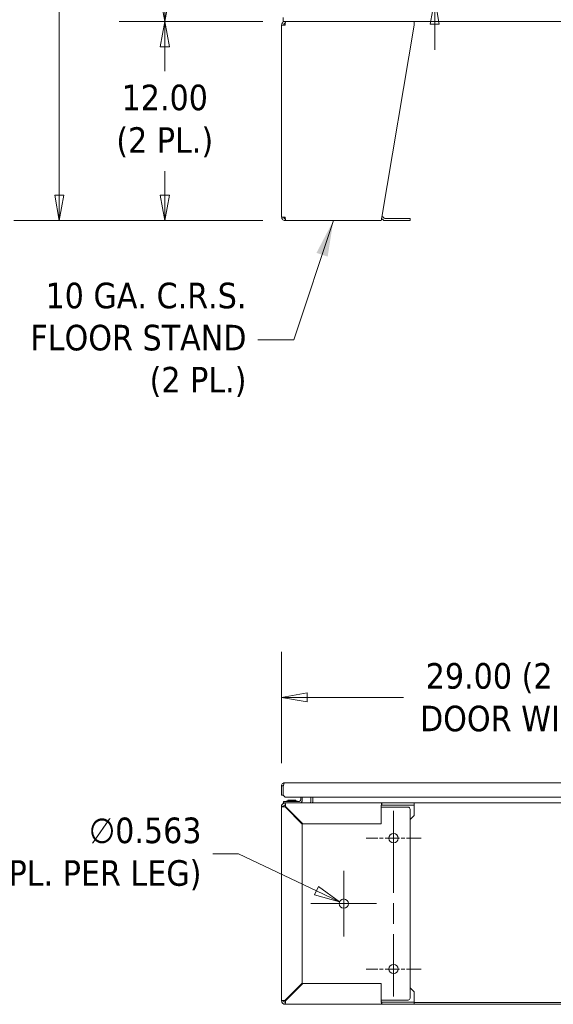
# Model space of a CAD drawing. Header units: inches. Extents: x 11 to 361, y 7 to 222.
# Tile 2 of 174: x 56 to 88, y 55 to 114. Entities that reach past the tile are written whole.
import ezdxf

# ---------------------------------------------------------------- set-up
doc = ezdxf.new("R2010")
doc.units = ezdxf.units.IN
doc.header["$LTSCALE"] = 22
doc.header["$MEASUREMENT"] = 0
doc.linetypes.add('CHAIN', pattern=[0.7087, 0.4724, -0.0591, 0.1181, -0.0591])
doc.layers.get('0').update_dxf_attribs({"lineweight": 0})
for name, color, linetype, lineweight in [('Center Mark (ANSI)', 7, 'Continuous', 5), ('Centerline (ANSI)', 7, 'Continuous', 5), ('Dimension (ANSI)', 7, 'Continuous', 5), ('Symbol (ANSI)', 7, 'Continuous', 5), ('Visible (ANSI)', 7, 'Continuous', 5)]:
    doc.layers.add(name, color=color, linetype=linetype, lineweight=lineweight)
doc.styles.add('ROMANS', font='tahoma.ttf')
doc.dimstyles.new('Default (ANSI)', dxfattribs={"dimscale": 22, "dimtxt": 0.07, "dimasz": 0.07, "dimexe": 0.125, "dimexo": 0.0625, "dimgap": 0.031496, "dimtad": 0, "dimtih": 1, "dimtoh": 1, "dimrnd": 1e-08, "dimzin": 0, "dimdsep": 46, "dimtxsty": 'ROMANS', "dimblk": 'Filled-1', "dimcen": 0.09, "dimdle": 0.393701, "dimclrd": 256, "dimclre": 256, "dimclrt": 256, "dimadec": 0, "dimazin": 0, "dimtfac": 0.928571, "dimtofl": 0, "dimtmove": 0, "dimatfit": 3, "dimfxl": 1, "dimtolj": 1, "dimtzin": 0, "dimlwd": -1, "dimlwe": -1, "dimarcsym": 0})
doc.dimstyles.new('Default (ANSI)$7', dxfattribs={"dimscale": 22, "dimtxt": 0.07, "dimasz": 0.098425, "dimexe": 0.125, "dimexo": 0.0625, "dimgap": 0.031496, "dimtad": 0, "dimtih": 1, "dimtoh": 1, "dimrnd": 1e-08, "dimzin": 0, "dimdsep": 46, "dimtxsty": 'ROMANS', "dimblk": 'Filled-1', "dimcen": 0.09, "dimdle": 0.393701, "dimclrd": 256, "dimclre": 256, "dimclrt": 256, "dimadec": 0, "dimazin": 0, "dimtfac": 0.928571, "dimtofl": 0, "dimtmove": 0, "dimatfit": 3, "dimfxl": 1, "dimtolj": 1, "dimtzin": 0, "dimlwd": -1, "dimlwe": -1, "dimarcsym": 0})

# ---------------------------------------------------------------- blocks, each defined once
blk = doc.blocks.new('Filled-1')
at = {"color": 0}
for p, q in [((0, 0), (-1, 0.179)), ((-1, 0.179), (-1, -0.179)), ((-1, 0), (0, 0)), ((-1, -0.179), (0, 0))]:
    blk.add_line(p, q, dxfattribs=at)
at = {"color": 0, "flags": 128}
blk.add_lwpolyline([(-1, -0.179), (0, 0), (-1, 0.179), (-1, -0.179)], dxfattribs=at)
at = {"color": 0}
blk.add_solid([(-1, -0.179), (0, 0), (-1, 0.179), (-1, -0.179)], dxfattribs=at)
blk = doc.blocks.new('*D8')
at = {"layer": 'Defpoints', "color": 0, "transparency": 16777216}
for p in [(64.824, 176.099), (71.969, 176.099), (72.106, 113.974)]:
    blk.add_point(p, dxfattribs=at)
at = {"layer": 'Dimension (ANSI)', "transparency": 16777216}
for p, q in [((70.594, 176.099), (62.074, 176.099)), ((64.824, 174.559), (64.824, 149.111)), ((64.824, 115.514), (64.824, 140.962)), ((70.731, 113.974), (62.074, 113.974))]:
    blk.add_line(p, q, dxfattribs=at)
at = {"layer": 'Dimension (ANSI)', "transparency": 16777216, "xscale": 1.54000000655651, "yscale": 1.54000000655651, "zscale": 1.54000000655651}
for p, rotation in [((64.824, 176.099), 90), ((64.824, 113.974), 270)]:
    blk.add_blockref('Filled-1', p, dxfattribs=dict(at, rotation=rotation))
at = {"layer": 'Dimension (ANSI)', "transparency": 16777216, "insert": (64.824, 145.036), "char_height": 1.54, "attachment_point": 5, "style": 'ROMANS'}
blk.add_mtext('\\A1;\\fTahoma|b0|i0;\\H1.5400;62.13\\P\\fTahoma|b0|i0;\\H1.5400;TUB\\P\\fTahoma|b0|i0;\\H1.5400;HEIGHT', dxfattribs=at)
blk = doc.blocks.new('*D9')
at = {"layer": 'Defpoints', "color": 0, "transparency": 16777216}
for p in [(64.824, 113.974), (72.106, 113.974), (72.106, 101.974)]:
    blk.add_point(p, dxfattribs=at)
at = {"layer": 'Dimension (ANSI)', "transparency": 16777216}
for p, q in [((70.731, 113.974), (62.074, 113.974)), ((64.824, 112.434), (64.824, 110.984)), ((64.824, 103.514), (64.824, 104.964)), ((70.731, 101.974), (62.074, 101.974))]:
    blk.add_line(p, q, dxfattribs=at)
at = {"layer": 'Dimension (ANSI)', "transparency": 16777216, "xscale": 1.54000000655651, "yscale": 1.54000000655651, "zscale": 1.54000000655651}
for p, rotation in [((64.824, 113.974), 90), ((64.824, 101.974), 270)]:
    blk.add_blockref('Filled-1', p, dxfattribs=dict(at, rotation=rotation))
at = {"layer": 'Dimension (ANSI)', "transparency": 16777216, "insert": (64.824, 107.974), "char_height": 1.54, "attachment_point": 5, "style": 'ROMANS'}
blk.add_mtext('\\A1;\\fTahoma|b0|i0;\\H1.5400;12.00\\P\\fTahoma|b0|i0;\\H1.5400;(2 PL.)', dxfattribs=at)
blk = doc.blocks.new('*D10')
at = {"layer": 'Defpoints', "color": 0, "transparency": 16777216}
for p in [(58.469, 179.221), (73.219, 179.221), (72.106, 101.974)]:
    blk.add_point(p, dxfattribs=at)
at = {"layer": 'Dimension (ANSI)', "transparency": 16777216}
for p, q in [((71.844, 179.221), (55.719, 179.221)), ((58.469, 177.681), (58.469, 137.286)), ((58.469, 103.514), (58.469, 129.068)), ((70.731, 101.974), (55.719, 101.974))]:
    blk.add_line(p, q, dxfattribs=at)
at = {"layer": 'Dimension (ANSI)', "transparency": 16777216, "xscale": 1.54000000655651, "yscale": 1.54000000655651, "zscale": 1.54000000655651}
for p, rotation in [((58.469, 179.221), 90), ((58.469, 101.974), 270)]:
    blk.add_blockref('Filled-1', p, dxfattribs=dict(at, rotation=rotation))
at = {"layer": 'Dimension (ANSI)', "transparency": 16777216, "insert": (58.469, 133.177), "char_height": 1.54, "attachment_point": 5, "style": 'ROMANS'}
blk.add_mtext('\\A1;\\fTahoma|b0|i0;\\H1.5400;(77.2)\\P\\fTahoma|b0|i0;\\H1.5400;TOTAL\\P\\fTahoma|b0|i0;\\H1.5400;HEIGHT', dxfattribs=at)
blk = doc.blocks.new('*D35')
at = {"layer": 'Defpoints', "color": 0, "transparency": 16777216}
for p in [(74.965, 118.453), (81.095, 118.453), (86.503, 115.349)]:
    blk.add_point(p, dxfattribs=at)
at = {"layer": 'Dimension (ANSI)', "transparency": 16777216}
for p, q in [((81.095, 119.993), (81.095, 122.672)), ((81.095, 122.672), (82.635, 122.672)), ((76.34, 118.453), (83.845, 118.453)), ((81.095, 113.809), (81.095, 112.269))]:
    blk.add_line(p, q, dxfattribs=at)
at = {"layer": 'Dimension (ANSI)', "transparency": 16777216, "xscale": 1.54000000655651, "yscale": 1.54000000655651, "zscale": 1.54000000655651}
for p, rotation in [((81.095, 118.453), 270), ((81.095, 115.349), 90)]:
    blk.add_blockref('Filled-1', p, dxfattribs=dict(at, rotation=rotation))
at = {"layer": 'Dimension (ANSI)', "transparency": 16777216, "insert": (85.362, 122.672), "char_height": 1.54, "attachment_point": 5, "style": 'ROMANS'}
blk.add_mtext('\\A1;\\fTahoma|b0|i0;\\H1.5400;3.1\\P\\fTahoma|b0|i0;\\H1.5400;TYP.', dxfattribs=at)
blk = doc.blocks.new('*D37')
at = {"layer": 'Defpoints', "color": 0, "transparency": 16777216}
for p in [(100.861, 73.258), (71.861, 67.926), (100.861, 67.926)]:
    blk.add_point(p, dxfattribs=at)
at = {"layer": 'Dimension (ANSI)', "transparency": 16777216}
for p, q in [((71.861, 69.301), (71.861, 76.008)), ((100.861, 69.301), (100.861, 76.008)), ((73.401, 73.258), (79.217, 73.258)), ((99.321, 73.258), (93.505, 73.258))]:
    blk.add_line(p, q, dxfattribs=at)
at = {"layer": 'Dimension (ANSI)', "transparency": 16777216, "xscale": 1.54000000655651, "yscale": 1.54000000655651, "zscale": 1.54000000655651, "rotation": 180}
blk.add_blockref('Filled-1', (71.861, 73.258), dxfattribs=at)
at = {"layer": 'Dimension (ANSI)', "transparency": 16777216, "xscale": 1.54000000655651, "yscale": 1.54000000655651, "zscale": 1.54000000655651}
blk.add_blockref('Filled-1', (100.861, 73.258), dxfattribs=at)
at = {"layer": 'Dimension (ANSI)', "transparency": 16777216, "insert": (86.361, 73.258), "char_height": 1.54, "attachment_point": 5, "style": 'ROMANS'}
blk.add_mtext('\\A1;\\fTahoma|b0|i0;\\H1.5400;29.00 (2 PL.)\\P\\fTahoma|b0|i0;\\H1.5400;DOOR WIDTH', dxfattribs=at)
blk = doc.blocks.new('*D39')
at = {"layer": 'Defpoints', "color": 0, "transparency": 16777216}
for p in [(75.361, 60.956), (75.87, 60.717)]:
    blk.add_point(p, dxfattribs=at)
at = {"layer": 'Dimension (ANSI)', "transparency": 16777216}
for p, q in [((67.729, 63.829), (69.269, 63.829)), ((69.269, 63.829), (73.968, 61.613)), ((75.615, 58.857), (75.615, 62.817)), ((73.635, 60.837), (77.595, 60.837))]:
    blk.add_line(p, q, dxfattribs=at)
at = {"layer": 'Dimension (ANSI)', "transparency": 16777216, "xscale": 1.54000000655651, "yscale": 1.54000000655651, "zscale": 1.54000000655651, "rotation": 334.7594037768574}
blk.add_blockref('Filled-1', (75.361, 60.956), dxfattribs=at)
at = {"layer": 'Dimension (ANSI)', "transparency": 16777216, "insert": (67.036, 63.829), "char_height": 1.54, "attachment_point": 6, "style": 'ROMANS'}
blk.add_mtext('\\A1;\\fTahoma|b0|i0;\\H1.5400;∅0.563\\P\\fTahoma|b0|i0;\\H1.5400;(3 PL. PER LEG)', dxfattribs=at)

msp = doc.modelspace()

# ---------------------------------------------------------------- linework, layer by layer
at = {"layer": 'Center Mark (ANSI)', "linetype": 'CHAIN', "ltscale": 0.083544}
for p, q in [((80.27164, 64.77402), (76.95914, 64.77402)), ((80.27164, 56.89902), (76.95914, 56.89902))]:
    msp.add_line(p, q, dxfattribs=at)
at = {"layer": 'Centerline (ANSI)', "linetype": 'CHAIN', "ltscale": 0.476224}
msp.add_line((78.61539, 66.43027), (78.61539, 55.24277), dxfattribs=at)
at = {"layer": 'Visible (ANSI)'}
for p, q in [((71.96939, 114.21848), (71.96939, 113.97385)), ((72.08414, 113.97385), (71.96939, 113.97385)), ((72.08792, 113.97385), (72.08414, 113.97385)), ((72.08414, 113.84885), (72.08414, 113.97385)), ((72.10624, 113.97385), (72.08792, 113.97385)), ((72.10624, 113.97385), (79.86539, 113.97385)), ((123.99039, 113.97385), (79.86539, 113.97385)), ((79.86539, 113.7551), (79.86539, 113.97385)), ((71.86539, 113.7551), (72.08414, 113.7551)), ((71.86539, 102.1926), (71.86539, 113.7551)), ((72.08414, 113.84885), (72.09037, 113.84885)), ((77.90253, 102.1926), (79.86539, 113.7551)), ((72.08414, 102.1926), (71.86539, 102.1926)), ((72.08414, 102.09885), (72.09037, 102.09885)), ((72.08414, 102.09885), (72.08414, 101.97385)), ((77.96082, 102.03805), (77.92748, 102.07139)), ((78.01586, 102.15978), (78.04921, 102.12644)), ((79.49039, 102.09898), (78.1155, 102.09898)), ((79.49039, 102.09898), (79.61539, 102.09898)), ((79.61539, 101.97398), (79.61539, 102.09898)), ((72.08414, 101.97385), (72.10624, 101.97385)), ((77.86539, 101.97385), (72.10624, 101.97385)), ((78.1155, 101.97398), (79.49039, 101.97398)), ((79.61539, 101.97398), (79.49039, 101.97398)), ((71.86139, 67.92552), (71.86139, 67.37327)), ((71.96539, 67.92552), (71.86139, 67.92552)), ((71.96539, 67.37327), (71.96539, 67.92552)), ((71.9661, 67.37327), (71.9661, 67.92552)), ((72.05914, 68.12327), (100.66364, 68.12327)), ((71.86139, 67.37327), (71.96539, 67.37327)), ((72.0911, 67.24827), (71.9661, 67.37327)), ((100.75668, 67.24827), (72.0911, 67.24827)), ((72.25189, 67.06315), (72.72889, 67.06315)), ((72.27234, 67.03963), (72.25189, 67.06315)), ((72.72269, 67.03963), (72.25809, 67.03963)), ((72.70845, 67.03963), (72.72889, 67.06315)), ((73.02169, 67.24827), (73.02169, 67.08647)), ((73.11539, 67.08647), (73.11539, 67.24827)), ((73.63639, 67.24827), (73.63639, 66.99277)), ((73.74039, 67.24827), (73.74039, 66.99277)), ((71.86539, 66.79502), (71.86539, 66.68027)), ((71.8979, 66.79502), (71.86539, 66.79502)), ((71.86539, 66.68027), (71.99039, 66.68027)), ((71.86539, 54.99277), (71.86539, 66.68027)), ((71.96939, 66.89902), (72.08414, 66.89902)), ((71.96939, 66.89902), (71.96939, 66.8665)), ((71.99039, 66.99272), (72.11539, 66.99272)), ((71.99039, 66.99272), (71.99039, 66.89902)), ((72.08414, 66.77402), (72.08414, 66.89902)), ((72.08414, 66.89902), (77.90253, 66.89902)), ((72.08414, 66.65817), (73.11539, 65.62692)), ((73.13749, 65.64902), (72.10624, 66.68027)), ((72.13749, 66.64902), (72.11529, 66.64902)), ((72.92794, 66.99272), (72.11539, 66.99272)), ((73.74039, 66.99277), (73.74039, 66.89902)), ((77.86539, 66.68027), (77.86539, 65.64902)), ((77.92748, 66.64902), (77.86539, 66.64902)), ((77.90253, 66.89902), (77.90253, 66.81953)), ((77.90253, 66.89902), (79.86539, 66.89902)), ((77.90253, 66.81953), (77.90253, 66.77402)), ((79.86539, 66.77402), (77.90253, 66.77402)), ((77.96082, 66.64902), (77.92748, 66.64902)), ((77.96082, 66.64902), (78.1155, 66.64902)), ((78.1155, 66.64902), (79.49039, 66.64902)), ((79.61539, 66.52402), (79.61539, 55.14902)), ((79.86539, 66.89902), (123.99039, 66.89902)), ((79.86539, 66.89902), (79.86539, 66.77402)), ((79.86539, 66.68027), (79.86539, 66.77402)), ((79.86539, 66.14902), (79.86539, 66.68027)), ((79.86539, 66.14902), (79.61539, 65.89902)), ((73.11539, 65.62692), (73.11539, 56.04611)), ((77.86539, 65.64902), (73.13749, 65.64902)), ((73.11539, 56.04611), (72.08414, 55.01486)), ((72.10624, 54.99277), (73.13749, 56.02402)), ((73.13749, 56.02402), (77.86539, 56.02402)), ((77.86539, 56.02402), (77.86539, 54.99277)), ((79.61539, 55.77402), (79.86539, 55.52402)), ((79.86539, 55.52402), (79.86539, 54.99277)), ((71.99039, 54.99277), (71.86539, 54.99277)), ((72.08414, 54.77402), (72.08414, 54.89902)), ((77.90253, 54.77402), (72.08414, 54.77402)), ((72.11529, 55.02402), (72.13749, 55.02402)), ((77.92748, 55.02402), (77.86539, 55.02402)), ((77.90253, 54.89902), (77.90253, 54.85351)), ((77.90253, 54.89902), (79.86539, 54.89902)), ((77.90253, 54.85351), (77.90253, 54.77402)), ((79.86539, 54.77402), (77.90253, 54.77402)), ((77.92748, 55.02402), (77.96082, 55.02402)), ((77.96082, 55.02402), (78.1155, 55.02402)), ((79.49039, 55.02402), (78.1155, 55.02402)), ((79.86539, 54.99277), (79.86539, 54.89902)), ((79.86539, 54.89902), (79.86539, 54.77402)), ((123.99039, 54.87802), (79.86539, 54.87802)), ((79.86539, 54.77402), (123.99039, 54.77402))]:
    msp.add_line(p, q, dxfattribs=at)
for centre in [(78.61539, 64.77402), (75.61539, 60.83652), (78.61539, 56.89902)]:
    msp.add_circle(centre, 0.28125, dxfattribs=at)
for centre, radius, start, end in [((77.86118, 102.0051), 0.09375, 45, 71.1650313), ((77.86118, 102.0051), 0.21875, 45, 77.9083712), ((78.1155, 102.19273), 0.21875, 225, 270), ((78.1155, 102.19273), 0.09375, 225, 270), ((72.26424, 66.91247), 0.12735, 93.6683631, 135.3346544), ((72.25809, 67.00838), 0.03125, 90, 93.6683631), ((72.72269, 67.00838), 0.03125, 86.3316369, 90), ((72.71654, 66.91247), 0.12735, 44.6653456, 86.3316369), ((72.92794, 67.08647), 0.18745, 270, 0), ((72.92794, 67.08647), 0.09375, 270, 0), ((72.08414, 66.68027), 0.21875, 90, 180), ((72.08414, 66.68027), 0.09375, 90, 180), ((72.11529, 66.52402), 0.125, 90, 99.3624011), ((72.15144, 67.02397), 0.03125, 270, 315.3346544), ((72.82934, 67.02397), 0.03125, 224.6653456, 270), ((73.54264, 66.99277), 0.09375, 270, 0), ((73.54264, 66.99277), 0.19775, 331.7003104, 0), ((79.49039, 66.52402), 0.125, 0, 90), ((72.08414, 54.99277), 0.21875, 180, 270), ((72.08414, 54.99277), 0.09375, 180, 270), ((72.11529, 55.14902), 0.125, 260.6375989, 270), ((79.49039, 55.14902), 0.125, 270, 0)]:
    msp.add_arc(centre, radius, start, end, dxfattribs=at)
for points, knots in [([(72.08414, 113.97385), (72.01764, 113.97385), (71.95187, 113.9416), (71.91117, 113.88901), (71.88176, 113.85103), (71.86539, 113.80314), (71.86539, 113.7551)], [0, 0, 0, 0, 0.91202272, 0.91202272, 0.91202272, 1.57079633, 1.57079633, 1.57079633, 1.57079633]), ([(72.08414, 113.7551), (72.08842, 113.8216), (72.09269, 113.88737), (72.09697, 113.92808), (72.10006, 113.95748), (72.10315, 113.97385), (72.10624, 113.97385)], [0, 0, 0, 0, 0.91202272, 0.91202272, 0.91202272, 1.57079633, 1.57079633, 1.57079633, 1.57079633]), ([(71.99039, 113.7551), (71.99039, 113.79033), (72.01209, 113.82466), (72.0439, 113.83978), (72.05642, 113.84573), (72.07028, 113.84885), (72.08414, 113.84885)], [0, 0, 0, 0, 1.12719708, 1.12719708, 1.12719708, 1.57079633, 1.57079633, 1.57079633, 1.57079633]), ([(71.86539, 102.1926), (71.86539, 102.1261), (71.89765, 102.06034), (71.95023, 102.01963), (71.98822, 101.99022), (72.03611, 101.97385), (72.08414, 101.97385)], [0, 0, 0, 0, 0.91202272, 0.91202272, 0.91202272, 1.57079633, 1.57079633, 1.57079633, 1.57079633]), ([(71.99039, 102.1926), (71.99039, 102.15738), (72.01209, 102.12305), (72.0439, 102.10793), (72.05642, 102.10198), (72.07028, 102.09885), (72.08414, 102.09885)], [0, 0, 0, 0, 1.12719708, 1.12719708, 1.12719708, 1.57079633, 1.57079633, 1.57079633, 1.57079633]), ([(72.10624, 101.97385), (72.10196, 101.97385), (72.09768, 102.00611), (72.09341, 102.0587), (72.09032, 102.09668), (72.08723, 102.14457), (72.08414, 102.1926)], [0, 0, 0, 0, 0.91202272, 0.91202272, 0.91202272, 1.57079633, 1.57079633, 1.57079633, 1.57079633]), ([(77.90253, 102.1926), (77.89534, 102.1261), (77.88815, 102.06034), (77.88097, 102.01963), (77.87577, 101.99022), (77.87058, 101.97385), (77.86539, 101.97385)], [0, 0, 0, 0, 0.91202272, 0.91202272, 0.91202272, 1.57079633, 1.57079633, 1.57079633, 1.57079633]), ([(71.86139, 67.92552), (71.86139, 67.98499), (71.8899, 68.04383), (71.93657, 68.0807), (71.97115, 68.10801), (72.01507, 68.12327), (72.05914, 68.12327)], [-1, -1, -1, -1, -0.425610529, -0.425610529, -0.425610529, 0, 0, 0, 0]), ([(71.9825, 67.97941), (71.98015, 67.97612), (71.97802, 67.97268), (71.97614, 67.9691), (71.96911, 67.95572), (71.96539, 67.94063), (71.96539, 67.92552)], [0.609734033, 0.609734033, 0.609734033, 0.609734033, 0.692217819, 0.692217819, 0.692217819, 1, 1, 1, 1]), ([(71.98246, 67.97946), (71.99481, 68.01912), (72.00718, 68.05512), (72.01954, 68.0807), (72.03274, 68.10801), (72.04594, 68.12327), (72.05914, 68.12327)], [-0.824125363, -0.824125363, -0.824125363, -0.824125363, -0.425610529, -0.425610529, -0.425610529, 0, 0, 0, 0]), ([(71.86539, 66.68027), (71.86539, 66.67599), (71.89765, 66.67171), (71.95023, 66.66744), (71.98822, 66.66435), (72.03611, 66.66126), (72.08414, 66.65817)], [0, 0, 0, 0, 0.91202272, 0.91202272, 0.91202272, 1.57079633, 1.57079633, 1.57079633, 1.57079633]), ([(71.99039, 66.68027), (71.99039, 66.67498), (72.01209, 66.6697), (72.0439, 66.66441), (72.05642, 66.66233), (72.07028, 66.66025), (72.08414, 66.65817)], [0, 0, 0, 0, 1.12719708, 1.12719708, 1.12719708, 1.57079633, 1.57079633, 1.57079633, 1.57079633]), ([(72.10624, 66.68027), (72.10196, 66.74677), (72.09768, 66.81253), (72.09341, 66.85324), (72.09032, 66.88265), (72.08723, 66.89902), (72.08414, 66.89902)], [0, 0, 0, 0, 0.91202272, 0.91202272, 0.91202272, 1.57079633, 1.57079633, 1.57079633, 1.57079633]), ([(72.08414, 66.77402), (72.08943, 66.77402), (72.09471, 66.75232), (72.1, 66.7205), (72.10208, 66.70798), (72.10416, 66.69413), (72.10624, 66.68027)], [0, 0, 0, 0, 1.12719708, 1.12719708, 1.12719708, 1.57079633, 1.57079633, 1.57079633, 1.57079633]), ([(77.90253, 66.89902), (77.89534, 66.89902), (77.88815, 66.86676), (77.88097, 66.81417), (77.87577, 66.77619), (77.87058, 66.7283), (77.86539, 66.68027)], [0, 0, 0, 0, 0.91202272, 0.91202272, 0.91202272, 1.57079633, 1.57079633, 1.57079633, 1.57079633]), ([(77.90253, 66.77402), (77.89364, 66.77402), (77.88476, 66.75232), (77.87588, 66.7205), (77.87238, 66.70798), (77.86889, 66.69413), (77.86539, 66.68027)], [0, 0, 0, 0, 1.12719708, 1.12719708, 1.12719708, 1.57079633, 1.57079633, 1.57079633, 1.57079633]), ([(72.08414, 55.01486), (72.01764, 55.01059), (71.95187, 55.00631), (71.91117, 55.00203), (71.88176, 54.99895), (71.86539, 54.99586), (71.86539, 54.99277)], [0, 0, 0, 0, 0.91202272, 0.91202272, 0.91202272, 1.57079633, 1.57079633, 1.57079633, 1.57079633]), ([(71.99039, 54.99277), (71.99039, 54.99805), (72.01209, 55.00334), (72.0439, 55.00862), (72.05642, 55.0107), (72.07028, 55.01278), (72.08414, 55.01486)], [0, 0, 0, 0, 1.12719708, 1.12719708, 1.12719708, 1.57079633, 1.57079633, 1.57079633, 1.57079633]), ([(72.08414, 54.77402), (72.08842, 54.77402), (72.09269, 54.80627), (72.09697, 54.85886), (72.10006, 54.89684), (72.10315, 54.94473), (72.10624, 54.99277)], [0, 0, 0, 0, 0.91202272, 0.91202272, 0.91202272, 1.57079633, 1.57079633, 1.57079633, 1.57079633]), ([(72.08414, 54.89902), (72.08943, 54.89902), (72.09471, 54.92071), (72.1, 54.95253), (72.10208, 54.96505), (72.10416, 54.9789), (72.10624, 54.99277)], [0, 0, 0, 0, 1.12719708, 1.12719708, 1.12719708, 1.57079633, 1.57079633, 1.57079633, 1.57079633]), ([(77.86539, 54.99277), (77.87258, 54.92627), (77.87977, 54.8605), (77.88695, 54.81979), (77.89214, 54.79039), (77.89733, 54.77402), (77.90253, 54.77402)], [0, 0, 0, 0, 0.91202272, 0.91202272, 0.91202272, 1.57079633, 1.57079633, 1.57079633, 1.57079633]), ([(77.90253, 54.89902), (77.89364, 54.89902), (77.88476, 54.92071), (77.87588, 54.95253), (77.87238, 54.96505), (77.86889, 54.9789), (77.86539, 54.99277)], [0, 0, 0, 0, 1.12719708, 1.12719708, 1.12719708, 1.57079633, 1.57079633, 1.57079633, 1.57079633])]:
    msp.add_open_spline(points, degree=3, knots=knots, dxfattribs=at)
msp.add_open_spline([(71.9661, 67.92552), (71.97155, 67.94373), (71.97701, 67.96195), (71.98246, 67.97946)], degree=3, dxfattribs=at)

# ---------------------------------------------------------------- texts
at = {"layer": 'Symbol (ANSI)', "insert": (69.74834, 94.79128), "char_height": 1.54, "width": 13.6678121, "attachment_point": 6, "line_spacing_factor": 0.987884, "style": 'ROMANS'}
msp.add_mtext('{\\fTahoma|b0|i0;10 GA. C.R.S.\\P\\fTahoma|b0|i0;FLOOR STAND\\P\\fTahoma|b0|i0;(2 PL.)}', dxfattribs=at)

# ---------------------------------------------------------------- dimensions: what is measured, and where the dimension line sits
at = {"layer": 'Dimension (ANSI)'}
for base, p1, p2, angle, text, override, picture, middle in [((58.46873, 179.22135), (72.10624, 101.97385), (73.21939, 179.22135), 90, '\\fTahoma|b0|i0;\\H1.5400;(<>)\\P\\fTahoma|b0|i0;\\H1.5400;TOTAL\\P\\fTahoma|b0|i0;\\H1.5400;HEIGHT', {"dimgap": 0.031496, "dimdec": 1, "dimtol": 0, "dimlim": 0, "dimtp": 0, "dimtm": 0, "dimtdec": 2, "dimatfit": 1}, '*D10', (58.46873, 133.17722)), ((64.8239884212, 176.0988530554), (72.1062379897, 113.9738530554), (71.9693909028, 176.0988530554), 270, '\\fTahoma|b0|i0;\\H1.5400;<>\\P\\fTahoma|b0|i0;\\H1.5400;TUB\\P\\fTahoma|b0|i0;\\H1.5400;HEIGHT', {"dimgap": 0.031496, "dimdec": 2, "dimtol": 0, "dimlim": 0, "dimtp": 0, "dimtm": 0, "dimtdec": 2, "dimatfit": 1}, '*D8', (64.8239884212, 145.0363530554)), ((81.09513, 118.45285), (86.50275, 115.34885), (74.96539, 118.45285), 90, '\\fTahoma|b0|i0;\\H1.5400;<>\\P\\fTahoma|b0|i0;\\H1.5400;TYP.', {"dimgap": 0.031496, "dimdec": 1, "dimse1": 1, "dimtol": 0, "dimlim": 0, "dimtp": 0, "dimtm": 0, "dimtdec": 1, "dimatfit": 1}, '*D35', (85.36241, 122.67186)), ((64.82399, 113.97385), (72.10624, 101.97385), (72.10624, 113.97385), 90, '\\fTahoma|b0|i0;\\H1.5400;<>\\P\\fTahoma|b0|i0;\\H1.5400;(2 PL.)', {"dimgap": 0.031496, "dimdec": 2, "dimtol": 0, "dimlim": 0, "dimtp": 0, "dimtm": 0, "dimtdec": 2, "dimatfit": 1}, '*D9', (64.82399, 107.97385)), ((100.86139, 73.25757), (71.86139, 67.92552), (100.86139, 67.92552), 180, '\\fTahoma|b0|i0;\\H1.5400;<> (2 PL.)\\P\\fTahoma|b0|i0;\\H1.5400;DOOR WIDTH', {"dimgap": 0.031496, "dimtih": 0, "dimtoh": 0, "dimdec": 2, "dimtol": 0, "dimlim": 0, "dimtp": 0, "dimtm": 0, "dimtdec": 2, "dimatfit": 1}, '*D37', (86.36139, 73.25757))]:
    dim = msp.add_linear_dim(base=base, p1=p1, p2=p2, angle=angle, text=text, dimstyle='Default (ANSI)', override=override, dxfattribs=at)
    dim.commit()
    dim.dimension.update_dxf_attribs({"geometry": picture, "text_midpoint": middle, "dimtype": 160})
dim = msp.add_diameter_dim_2p(p1=(75.86979, 60.71659), p2=(75.36099, 60.95645), text='\\fTahoma|b0|i0;\\H1.5400;<>\\P\\fTahoma|b0|i0;\\H1.5400;(3 PL. PER LEG)', dimstyle='Default (ANSI)', override={"dimgap": 0.031496, "dimdec": 3, "dimlfac": 1, "dimtol": 0, "dimlim": 0, "dimtp": 0, "dimtm": 0, "dimtdec": 2}, dxfattribs=at)
dim.commit()
dim.dimension.update_dxf_attribs({"geometry": '*D39', "text_midpoint": (59.67088, 63.82854), "dimtype": 163})

# ---------------------------------------------------------------- leaders
at = {"layer": 'Symbol (ANSI)', "annotation_type": 0, "has_hookline": 1, "hookline_direction": 1, "text_width": 13.44733}
msp.add_leader([(74.98581, 101.97385), (72.6066, 94.79128), (70.44125, 94.79128)], dimstyle='Default (ANSI)$7', override={"dimtad": 0}, dxfattribs=at)

doc.saveas('drawing.dxf')
